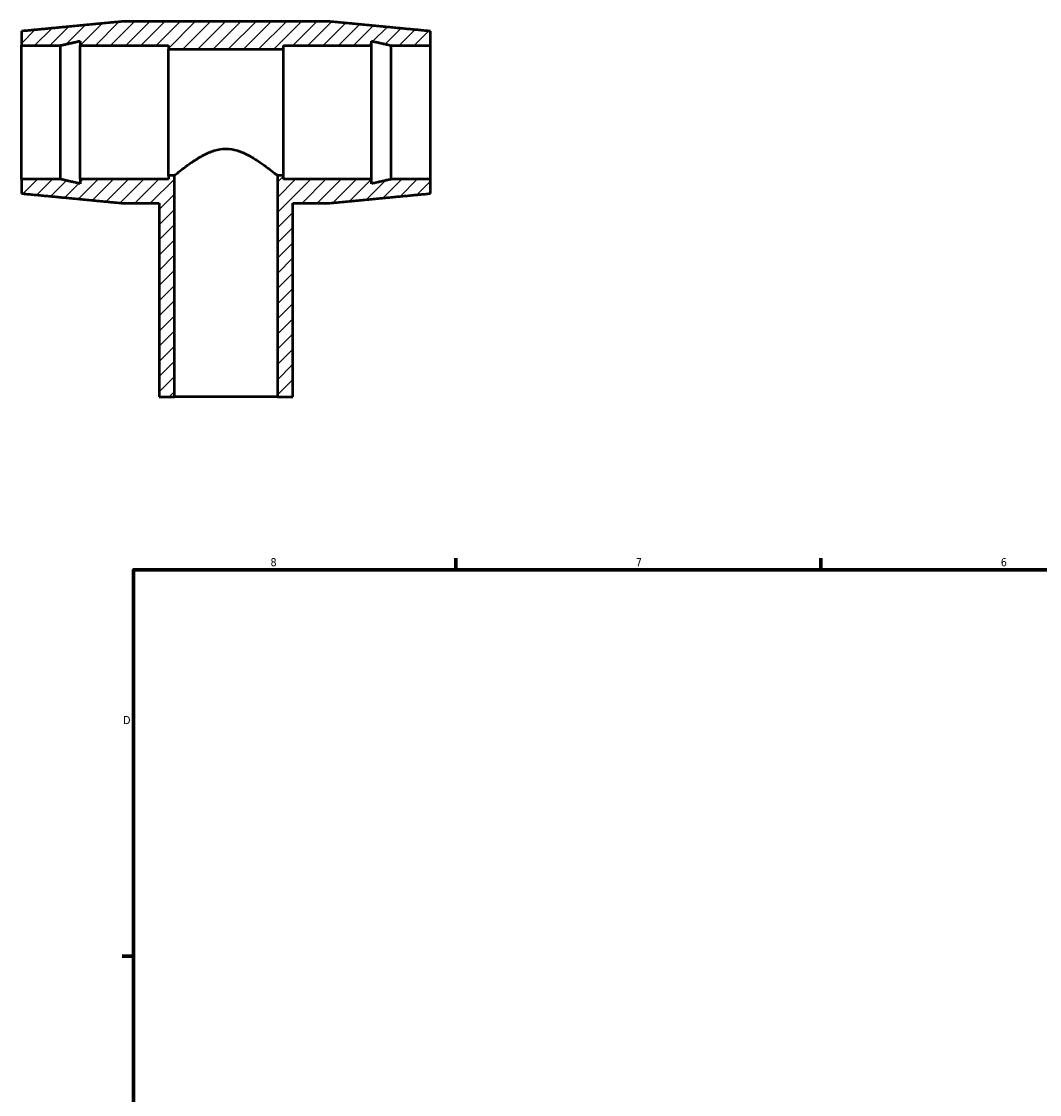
# Model space of a CAD drawing. Header units: inches. Extents: x -0.8 to 48.7, y -1.2 to 32.1.
# Tile 2 of 5: x -0.8 to 11, y 14.9 to 27.4. Entities that reach past the tile are written whole.
import ezdxf

# ---------------------------------------------------------------- set-up
doc = ezdxf.new("R2010")
doc.units = ezdxf.units.IN
doc.header["$MEASUREMENT"] = 0
for name, color, linetype, lineweight in [('Border (ANSI)', 7, 'Continuous', 70), ('Hatch (ANSI)', 7, 'Continuous', 18), ('Visible (ANSI)', 7, 'Continuous', 50)]:
    doc.layers.add(name, color=color, linetype=linetype, lineweight=lineweight)
doc.styles.add('Note Text (ANSI)', font='tahoma.ttf')

# ---------------------------------------------------------------- blocks, each defined once
blk = doc.blocks.new('Borders Default Border')
at = {"layer": 'Border (ANSI)'}
for p, q in [((4.25, 21), (4.25, 21.134)), ((8.5, 21), (8.5, 21.134)), ((0.5, 16.5), (0.366, 16.5))]:
    blk.add_line(p, q, dxfattribs=at)
at = {"layer": 'Border (ANSI)', "flags": 128}
blk.add_lwpolyline([(0.5, 1), (0.5, 21), (33.5, 21), (33.5, 1), (0.5, 1)], dxfattribs=at)
at = {"layer": 'Border (ANSI)', "color": 5, "true_color": 0x0000ff, "char_height": 0.0945, "attachment_point": 7, "style": 'Note Text (ANSI)'}
for s, insert in [('8', (2.094, 21.038)), ('7', (6.346, 21.04)), ('6', (10.595, 21.038)), ('D', (0.378, 19.203))]:
    blk.add_mtext(s, dxfattribs=dict(at, insert=insert))

msp = doc.modelspace()

# ---------------------------------------------------------------- hatches: boundary and pattern name
at = {"layer": 'Hatch (ANSI)'}
h = msp.add_hatch(dxfattribs=at)
h.set_pattern_fill('ANSI31', color=256, style=0)
edge = h.paths.add_edge_path()
edge.add_line((0.796, 25.265), (0.796, 23.013))
edge.add_line((0.796, 23.013), (0.975, 23.013))
edge.add_line((0.975, 23.013), (0.975, 25.588))
edge.add_line((0.975, 25.588), (0.905, 25.588))
edge.add_line((0.905, 25.588), (0.905, 25.544))
edge.add_line((0.905, 25.544), (-0.121, 25.544))
edge.add_line((-0.121, 25.544), (-0.121, 25.492))
edge.add_spline(control_points=[(-0.121, 25.492), (-0.239, 25.519), (-0.349, 25.544)], knot_values=[0, 0, 0, 0.593634, 0.593634, 0.593634], weights=[1, 1.000454, 1], degree=2, periodic=0)
edge.add_line((-0.349, 25.544), (-0.805, 25.544))
edge.add_line((-0.805, 25.544), (-0.805, 25.379))
edge.add_spline(control_points=[(-0.805, 25.379), (-0.244, 25.325), (0.385, 25.265)], knot_values=[0, 0, 0, 3.036387, 3.036387, 3.036387], weights=[1, 1.001499, 1], degree=2, periodic=0)
edge.add_line((0.385, 25.265), (0.796, 25.265))
edge = h.paths.add_edge_path()
edge.add_line((2.354, 23.013), (2.354, 25.265))
edge.add_line((2.354, 25.265), (2.765, 25.265))
edge.add_spline(control_points=[(2.765, 25.265), (3.394, 25.325), (3.955, 25.379)], knot_values=[0, 0, 0, 3.036387, 3.036387, 3.036387], weights=[1, 1.001499, 1], degree=2, periodic=0)
edge.add_line((3.955, 25.379), (3.955, 25.544))
edge.add_line((3.955, 25.544), (3.499, 25.544))
edge.add_spline(control_points=[(3.499, 25.544), (3.388, 25.519), (3.271, 25.492)], knot_values=[0, 0, 0, 0.593634, 0.593634, 0.593634], weights=[1, 1.000454, 1], degree=2, periodic=0)
edge.add_line((3.271, 25.492), (3.271, 25.544))
edge.add_line((3.271, 25.544), (2.245, 25.544))
edge.add_line((2.245, 25.544), (2.245, 25.588))
edge.add_line((2.245, 25.588), (2.175, 25.588))
edge.add_line((2.175, 25.588), (2.175, 23.013))
edge.add_line((2.175, 23.013), (2.354, 23.013))
edge = h.paths.add_edge_path()
edge.add_line((2.765, 27.381), (0.385, 27.381))
edge.add_spline(control_points=[(0.385, 27.381), (-0.244, 27.321), (-0.805, 27.267)], knot_values=[0, 0, 0, 3.036387, 3.036387, 3.036387], weights=[1, 1.001499, 1], degree=2, periodic=0)
edge.add_line((-0.805, 27.267), (-0.805, 27.102))
edge.add_line((-0.805, 27.102), (-0.349, 27.102))
edge.add_spline(control_points=[(-0.349, 27.102), (-0.239, 27.127), (-0.121, 27.153)], knot_values=[0, 0, 0, 0.593634, 0.593634, 0.593634], weights=[1, 1.000454, 1], degree=2, periodic=0)
edge.add_line((-0.121, 27.153), (-0.121, 27.102))
edge.add_line((-0.121, 27.102), (0.905, 27.102))
edge.add_line((0.905, 27.102), (0.905, 27.058))
edge.add_line((0.905, 27.058), (2.245, 27.058))
edge.add_line((2.245, 27.058), (2.245, 27.102))
edge.add_line((2.245, 27.102), (3.271, 27.102))
edge.add_line((3.271, 27.102), (3.271, 27.153))
edge.add_spline(control_points=[(3.271, 27.153), (3.388, 27.127), (3.499, 27.102)], knot_values=[0, 0, 0, 0.593634, 0.593634, 0.593634], weights=[1, 1.000454, 1], degree=2, periodic=0)
edge.add_line((3.499, 27.102), (3.955, 27.102))
edge.add_line((3.955, 27.102), (3.955, 27.267))
edge.add_spline(control_points=[(3.955, 27.267), (3.394, 27.321), (2.765, 27.381)], knot_values=[0, 0, 0, 3.036387, 3.036387, 3.036387], weights=[1, 1.001499, 1], degree=2, periodic=0)

# ---------------------------------------------------------------- linework, layer by layer
at = {"layer": 'Visible (ANSI)'}
for p, q in [((2.765, 27.381), (0.385, 27.381)), ((-0.805, 27.267), (-0.805, 27.102)), ((3.955, 27.102), (3.955, 27.267)), ((-0.121, 27.153), (-0.121, 27.102)), ((3.271, 27.102), (3.271, 27.153)), ((-0.805, 27.102), (-0.349, 27.102)), ((-0.805, 25.544), (-0.805, 27.102)), ((-0.349, 25.544), (-0.349, 27.102)), ((-0.121, 27.102), (0.905, 27.102)), ((-0.121, 25.544), (-0.121, 27.102)), ((0.905, 27.102), (0.905, 27.058)), ((0.905, 27.058), (2.245, 27.058)), ((0.905, 25.588), (0.905, 27.058)), ((2.245, 27.058), (2.245, 27.102)), ((2.245, 27.102), (3.271, 27.102)), ((2.245, 25.588), (2.245, 27.058)), ((3.271, 25.544), (3.271, 27.102)), ((3.499, 27.102), (3.955, 27.102)), ((3.499, 25.544), (3.499, 27.102)), ((3.955, 25.544), (3.955, 27.102)), ((-0.349, 25.544), (-0.805, 25.544)), ((-0.805, 25.544), (-0.805, 25.379)), ((0.905, 25.544), (-0.121, 25.544)), ((-0.121, 25.544), (-0.121, 25.492)), ((0.975, 25.588), (0.905, 25.588)), ((0.905, 25.588), (0.905, 25.544)), ((0.975, 23.013), (0.975, 25.588)), ((2.245, 25.588), (2.175, 25.588)), ((2.175, 25.588), (2.175, 23.013)), ((2.245, 25.544), (2.245, 25.588)), ((3.271, 25.544), (2.245, 25.544)), ((3.271, 25.492), (3.271, 25.544)), ((3.955, 25.544), (3.499, 25.544)), ((3.955, 25.379), (3.955, 25.544)), ((0.385, 25.265), (0.796, 25.265)), ((0.796, 25.265), (0.796, 23.013)), ((2.354, 23.013), (2.354, 25.265)), ((2.354, 25.265), (2.765, 25.265)), ((0.796, 23.013), (0.975, 23.013)), ((2.175, 23.013), (0.975, 23.013)), ((2.175, 23.013), (2.354, 23.013))]:
    msp.add_line(p, q, dxfattribs=at)
for points, weights in [([(0.385, 27.381), (-0.244, 27.321), (-0.805, 27.267)], [1, 1.00149904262, 1]), ([(3.955, 27.267), (3.394, 27.321), (2.765, 27.381)], [1, 1.00149904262, 1]), ([(-0.349, 27.102), (-0.239, 27.127), (-0.121, 27.153)], [1, 1.00045358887, 1]), ([(3.271, 27.153), (3.388, 27.127), (3.499, 27.102)], [1, 1.00045358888, 1]), ([(-0.121, 25.492), (-0.239, 25.519), (-0.349, 25.544)], [1, 1.00045358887, 1]), ([(3.499, 25.544), (3.388, 25.519), (3.271, 25.492)], [1, 1.00045358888, 1]), ([(-0.805, 25.379), (-0.244, 25.325), (0.385, 25.265)], [1, 1.00149904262, 1]), ([(2.765, 25.265), (3.394, 25.325), (3.955, 25.379)], [1, 1.00149904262, 1])]:
    msp.add_rational_spline(points, weights, degree=2, dxfattribs=at)
msp.add_open_spline([(0.975, 25.588), (0.99, 25.601), (1.008, 25.615), (1.052, 25.649), (1.078, 25.67), (1.135, 25.712), (1.167, 25.735), (1.237, 25.781), (1.275, 25.804), (1.355, 25.846), (1.397, 25.864), (1.483, 25.891), (1.529, 25.898), (1.621, 25.898), (1.666, 25.891), (1.753, 25.864), (1.795, 25.846), (1.874, 25.804), (1.912, 25.781), (1.982, 25.735), (2.015, 25.712), (2.071, 25.67), (2.098, 25.649), (2.141, 25.615), (2.159, 25.601), (2.175, 25.588)], degree=3, knots=[3.491702, 3.491702, 3.491702, 3.491702, 3.768076, 3.768076, 4.105033, 4.105033, 4.457376, 4.457376, 4.809719, 4.809719, 5.162063, 5.162063, 5.514406, 5.514406, 5.866749, 5.866749, 6.219092, 6.219092, 6.571435, 6.571435, 6.923778, 6.923778, 7.260736, 7.260736, 7.537109, 7.537109, 7.537109, 7.537109], dxfattribs=at)

# ---------------------------------------------------------------- block references
msp.add_blockref('Borders Default Border', (0, 0))

doc.saveas('drawing.dxf')
